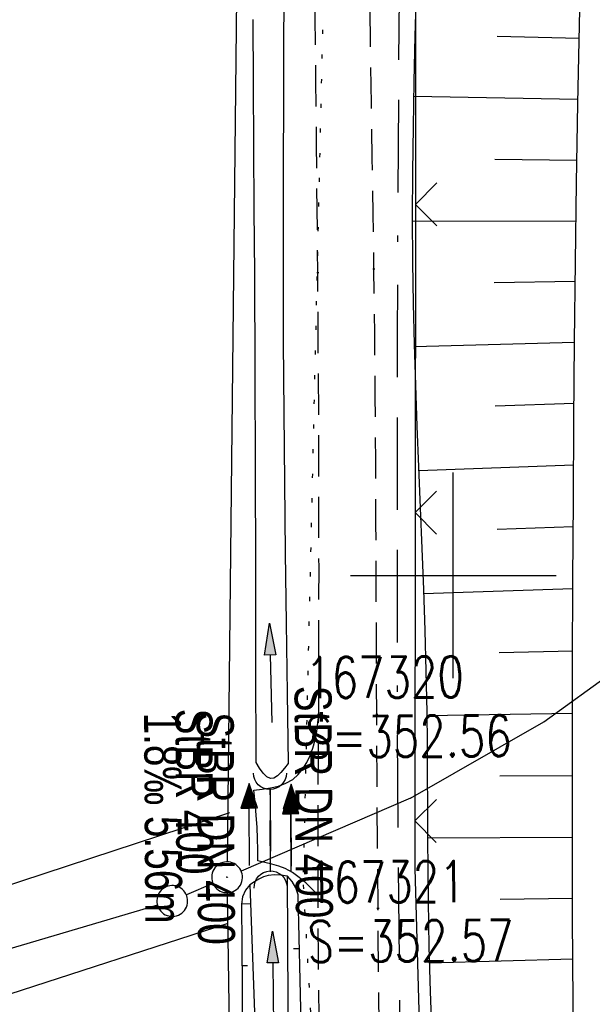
# Model space of a CAD drawing. Extents: x 508885 to 509191, y 457896 to 458644.
# Tile 27 of 57: x 508979 to 509007, y 458279 to 458327. Entities that reach past the tile are written whole.
import ezdxf

# ---------------------------------------------------------------- set-up
doc = ezdxf.new("R2010")
doc.units = 0
doc.header["$LTSCALE"] = 10
doc.header["$MEASUREMENT"] = 0
for name, pattern in [('ACAD_ISO16W100', [73, 15, -6.5, 15, -6.5, 15, -7, 1, -7]), ('AUSGEZOGEN', [0]), ('LT00', [0]), ('LT11', [0.3, 0.2, -0.1]), ('LT12', [0.4, 0.3, -0.1]), ('PUNKTX2_STR', [0.6, 0.1, -0.5]), ('STRICHLINIE2', [0.375, 0.25, -0.125])]:
    doc.linetypes.add(name, pattern=pattern)
doc.layers.get('0').update_dxf_attribs({"linetype": 'LT00'})
for name, color, linetype in [('--EK_FBR', 1, 'LT00'), ('--EK_Halt-Pfeil', 4, 'LT00'), ('--EK_Haltung', 7, 'STRICHLINIE2'), ('--EK_Haltung-Text', 140, 'LT00'), ('--EK_Schacht-Text', 5, 'LT00'), ('--EL_DFK_AB_L', 21, 'LT00'), ('--EL_DFK_AB_P', 7, 'LT00'), ('--EL_Halt-Pfeil', 4, 'LT00'), ('--EL_Haltung', 182, 'STRICHLINIE2'), ('--EL_Haltung-Text', 182, 'LT00'), ('BAB-KABEL', 220, 'ACAD_ISO16W100'), ('DFK_AB_L', 21, 'LT00'), ('DFK_AB_P', 7, 'LT00'), ('DFK_GZPKT', 250, 'LT00'), ('DFK_KATASTER', 250, 'LT00'), ('DFK_NUTZUNGSGRENZE', 70, 'PUNKTX2_STR'), ('DFK_TOPO-ANL', 252, 'LT00'), ('DL', 182, 'LT12'), ('DL_PFEIL', 201, 'LT00'), ('DL_TEXT', 182, 'LT00'), ('PFEIL', 140, 'AUSGEZOGEN'), ('V112_BOESCH', 250, 'LT00'), ('V112_BOSCHUNG', 250, 'LT00'), ('V112_EINFAHRT', 250, 'LT00'), ('V112_FELDWEG', 250, 'LT11'), ('V112_GRABEN', 250, 'LT00'), ('V112_RASTER', 250, 'LT00'), ('V112_UK_DURCH', 182, 'LT00'), ('V112_ZAUN', 40, 'LT00')]:
    doc.layers.add(name, color=color, linetype=linetype)
doc.styles.add('Haltungsbeschriftung', font='ARIAL.TTF', dxfattribs={"width": 0.75})
doc.styles.add('schachtbeschriftung', font='romans.shx', dxfattribs={"width": 0.75, "height": 2})

# ---------------------------------------------------------------- blocks, each defined once
blk = doc.blocks.new('SYMB7010')
at = {"color": 0, "linetype": 'ByBlock'}
for points in [[(-0.031408, 0.499213), (-0.093728, 0.49134), (-0.15457, 0.475719), (-0.212975, 0.452595), (-0.268021, 0.422333), (-0.31884, 0.385411), (-0.36463, 0.342411), (-0.40467, 0.29401), (-0.438329, 0.240973), (-0.465074, 0.184136), (-0.484486, 0.124395), (-0.496256, 0.062692), (-0.5002, 0)], [(0.5002, 0), (0.496256, 0.062692), (0.484485, 0.124395), (0.465074, 0.184136), (0.438329, 0.240973), (0.40467, 0.29401), (0.36463, 0.342411), (0.31884, 0.385411), (0.268021, 0.422333), (0.212975, 0.452595), (0.15457, 0.475719), (0.093728, 0.49134), (0.031408, 0.499213), (-0.031408, 0.499213)], [(-0.5002, 0), (-0.496256, -0.062692), (-0.484486, -0.124395), (-0.465075, -0.184136), (-0.438329, -0.240973), (-0.404671, -0.29401), (-0.36463, -0.342411), (-0.31884, -0.385411), (-0.268021, -0.422333), (-0.212975, -0.452595), (-0.154571, -0.475719), (-0.093728, -0.49134), (-0.031408, -0.499213), (0.031408, -0.499213)], [(0.031408, -0.499213), (0.093728, -0.491341), (0.15457, -0.475719), (0.212975, -0.452595), (0.268021, -0.422333), (0.31884, -0.385411), (0.36463, -0.342411), (0.404671, -0.294011), (0.438329, -0.240974), (0.465075, -0.184136), (0.484486, -0.124395), (0.496256, -0.062692), (0.500201, 0)]]:
    blk.add_lwpolyline(points, dxfattribs=at)
blk = doc.blocks.new('SYMB0003')
at = {"color": 0, "linetype": 'ByBlock'}
for p, q in [((-0.015712, 0), (0.010166, 0.012015)), ((0, -0.021257), (-0.015712, 0)), ((0.010166, 0.012015), (0, -0.021257))]:
    blk.add_line(p, q, dxfattribs=at)
for points in [[(-0.031395, 0.499013), (-0.093691, 0.491144), (-0.154509, 0.475528), (-0.21289, 0.452414), (-0.267913, 0.422164), (-0.318712, 0.385257), (-0.364484, 0.342274), (-0.404509, 0.293893), (-0.438154, 0.240877), (-0.464888, 0.184062), (-0.484292, 0.124345), (-0.496058, 0.062667), (-0.5, 0)], [(0.5, 0), (0.496057, 0.062667), (0.484292, 0.124345), (0.464888, 0.184062), (0.438153, 0.240877), (0.404509, 0.293893), (0.364484, 0.342274), (0.318712, 0.385257), (0.267913, 0.422164), (0.21289, 0.452414), (0.154509, 0.475528), (0.093691, 0.491144), (0.031395, 0.499013), (-0.031395, 0.499013)], [(-0.5, 0), (-0.496058, -0.062667), (-0.484292, -0.124345), (-0.464888, -0.184062), (-0.438154, -0.240877), (-0.404509, -0.293893), (-0.364485, -0.342274), (-0.318712, -0.385257), (-0.267914, -0.422164), (-0.21289, -0.452414), (-0.154509, -0.475529), (-0.093691, -0.491144), (-0.031395, -0.499014), (0.031395, -0.499014)], [(0.031395, -0.499014), (0.093691, -0.491144), (0.154509, -0.475529), (0.21289, -0.452414), (0.267914, -0.422164), (0.318712, -0.385257), (0.364485, -0.342274), (0.404509, -0.293893), (0.438154, -0.240877), (0.464889, -0.184062), (0.484292, -0.124345), (0.496058, -0.062667), (0.5, 0)]]:
    blk.add_lwpolyline(points, dxfattribs=at)
blk = doc.blocks.new('Pfreil3')
at = {"layer": 'PFEIL'}
blk.add_hatch(color=256, dxfattribs=at).paths.add_polyline_path([(-1.549, 0.273), (-1.549, -0.273), (0, 0)])
for p, q in [((-1.549, 0), (-4.831, 0)), ((-1.549, -0.273), (-1.549, 0.273)), ((-1.549, 0.273), (0, 0)), ((0, 0), (-1.549, -0.273))]:
    blk.add_line(p, q, dxfattribs=at)
blk = doc.blocks.new('SYMB0011')
at = {"color": 0, "linetype": 'ByBlock'}
for p, q in [((0.5, 0), (-0.5, 0)), ((0, 0.5), (0, -0.5))]:
    blk.add_line(p, q, dxfattribs=at)
blk = doc.blocks.new('SYMB1107')
at = {"color": 0, "linetype": 'ByBlock'}
for points in [[(-0.2, 0), (-0.196157, 0.039018), (-0.184776, 0.076537), (-0.166294, 0.111114), (-0.141421, 0.141421), (-0.111114, 0.166294), (-0.076537, 0.184776), (-0.039018, 0.196157), (0, 0.2)], [(0, 0.2), (0.039018, 0.196157), (0.076537, 0.184776), (0.111114, 0.166294), (0.141421, 0.141421), (0.166294, 0.111114), (0.184776, 0.076537), (0.196157, 0.039018), (0.2, 0)]]:
    blk.add_lwpolyline(points, dxfattribs=at)
blk = doc.blocks.new('SYMB0024')
at = {"color": 0, "linetype": 'ByBlock'}
for p, q in [((-0.5, 0.5), (0, 0)), ((0, 0), (0.5, 0.5))]:
    blk.add_line(p, q, dxfattribs=at)
blk = doc.blocks.new('SYMB0070')
at = {"color": 0, "linetype": 'ByBlock'}
for p, q in [((-0.5, 0), (0.2, 0)), ((0.5, 0), (0.2, 0.1)), ((0.2, 0.1), (0.2, 0)), ((0.468, 0), (0.21, 0.086)), ((0.21, 0.086), (0.21, -0.086)), ((0.21, -0.086), (0.468, 0)), ((0.22, -0.072), (0.437, 0)), ((0.23, -0.058), (0.405, 0)), ((0.24, -0.045), (0.374, 0)), ((0.342, 0), (0.25, 0.031)), ((0.25, 0.031), (0.25, -0.031)), ((0.25, -0.031), (0.342, 0)), ((0.26, -0.017), (0.31, 0)), ((0.27, -0.003), (0.279, 0))]:
    blk.add_line(p, q, dxfattribs=at)
for points in [[(0.2, 0), (0.2, -0.1), (0.5, 0)], [(0.437, 0), (0.22, 0.072), (0.22, -0.072)], [(0.405, 0), (0.23, 0.058), (0.23, -0.058)], [(0.374, 0), (0.24, 0.045), (0.24, -0.045)], [(0.31, 0), (0.26, 0.017), (0.26, -0.017)], [(0.279, 0), (0.27, 0.003), (0.27, -0.003)]]:
    blk.add_lwpolyline(points, dxfattribs=at)

msp = doc.modelspace()

# ---------------------------------------------------------------- linework, layer by layer
at = {"layer": '--EK_FBR', "linetype": 'LT11', "flags": 128}
for points in [[(509036.495, 457899.887), (509036.18, 457901.445), (509035.062, 457907.213), (509033.993, 457912.99), (509032.97, 457918.776), (509031.993, 457924.569), (509031.553, 457927.268), (509031.121, 457929.969), (509030.694, 457932.671), (509030.271, 457935.373), (509029.848, 457938.075), (509029.425, 457940.777), (509028.998, 457943.479), (509028.424, 457947.064), (509027.843, 457950.648), (509027.257, 457954.231), (509026.668, 457957.814), (509026.077, 457961.397), (509025.487, 457964.979), (509024.901, 457968.562), (509024.319, 457972.146), (509023.744, 457975.731), (509023.164, 457979.405), (509022.591, 457983.079), (509022.024, 457986.755), (509021.461, 457990.431), (509020.901, 457994.108), (509020.34, 457997.785), (509019.779, 458001.461), (509019.214, 458005.138), (509018.804, 458007.79), (509018.394, 458010.442), (509017.988, 458013.095), (509017.588, 458015.749), (509017.198, 458018.404), (509016.82, 458021.06), (509016.457, 458023.719), (509016.124, 458026.293), (509015.805, 458028.868), (509015.497, 458031.445), (509015.198, 458034.023), (509014.904, 458036.602), (509014.614, 458039.182), (509014.323, 458041.761), (509014.03, 458044.34), (509013.73, 458046.919), (509013.422, 458049.496), (509013.07, 458052.329), (509012.707, 458055.161), (509012.337, 458057.991), (509011.962, 458060.821), (509011.586, 458063.651), (509011.213, 458066.481), (509010.845, 458069.312), (509010.486, 458072.144), (509010.138, 458074.976), (509009.807, 458077.811), (509009.557, 458080.047), (509009.317, 458082.285), (509009.082, 458084.523), (509008.849, 458086.762), (509008.617, 458089.001), (509008.381, 458091.24), (509008.115, 458093.715), (509007.844, 458096.19), (509007.574, 458098.665), (509007.307, 458101.14), (509007.047, 458103.616), (509006.798, 458106.093), (509006.563, 458108.57), (509006.347, 458111.049), (509006.152, 458113.529), (509005.983, 458116.01), (509005.843, 458118.493), (509005.765, 458120.206), (509005.698, 458121.919), (509005.639, 458123.633), (509005.584, 458125.347), (509005.529, 458127.061), (509005.469, 458128.775), (509005.402, 458130.489), (509005.323, 458132.202), (509005.142, 458135.285), (509004.908, 458138.365), (509004.621, 458141.44), (509004.28, 458144.51), (509003.884, 458147.573), (509003.367, 458151.035), (509002.778, 458154.484), (509002.115, 458157.921), (509001.736, 458159.729), (509001.342, 458161.534), (509000.937, 458163.337), (509000.526, 458165.138), (509000.113, 458166.939), (508999.705, 458168.741), (508999.305, 458170.544), (508998.918, 458172.349), (508998.549, 458174.157), (508998.204, 458175.97), (508997.794, 458178.337), (508997.428, 458180.711), (508997.102, 458183.092), (508996.812, 458185.48), (508996.554, 458187.871), (508996.325, 458190.267), (508996.121, 458192.666), (508995.938, 458195.068), (508995.772, 458197.47), (508995.62, 458199.873), (508995.325, 458205.103), (508995.078, 458210.331), (508994.879, 458215.559), (508994.729, 458220.789), (508994.671, 458223.459), (508994.623, 458226.13), (508994.582, 458228.801), (508994.546, 458231.473), (508994.511, 458234.144), (508994.475, 458236.816), (508994.435, 458239.488), (508994.388, 458242.159), (508994.323, 458245.233), (508994.247, 458248.307), (508994.164, 458251.38), (508994.075, 458254.453), (508993.983, 458257.526), (508993.891, 458260.6), (508993.8, 458263.673), (508993.716, 458266.642), (508993.639, 458269.611), (508993.57, 458272.581), (508993.511, 458275.55), (508993.465, 458278.52), (508993.433, 458281.49), (508993.418, 458284.46), (508993.418, 458286.652), (508993.425, 458288.845), (508993.436, 458291.037), (508993.447, 458293.23), (508993.464, 458300.395), (508993.449, 458307.561), (508993.404, 458314.726), (508993.375, 458317.831), (508993.343, 458320.937), (508993.31, 458324.042), (508993.278, 458327.147), (508993.249, 458330.252), (508993.227, 458333.358), (508993.212, 458336.463), (508993.207, 458339.461), (508993.21, 458342.46), (508993.22, 458345.458), (508993.233, 458348.457), (508993.25, 458351.455), (508993.267, 458354.454), (508993.283, 458357.452), (508993.297, 458360.455), (508993.31, 458363.459), (508993.325, 458366.462), (508993.344, 458369.465), (508993.368, 458372.469), (508993.401, 458375.472), (508993.443, 458378.475), (508993.517, 458382.413), (508993.613, 458386.35), (508993.733, 458390.287), (508993.879, 458394.222), (508994.051, 458398.157), (508994.251, 458402.09), (508994.421, 458405.053), (508994.604, 458408.014), (508994.798, 458410.975), (508995, 458413.936), (508995.207, 458416.896), (508995.415, 458419.857), (508995.622, 458422.817), (508995.825, 458425.778), (508996, 458428.405), (508996.172, 458431.032), (508996.345, 458433.658), (508996.523, 458436.285), (508996.708, 458438.91), (508996.905, 458441.535), (508997.116, 458444.159), (508997.347, 458446.81), (508997.593, 458449.46), (508997.852, 458452.109), (508998.121, 458454.757), (508998.398, 458457.404), (508998.68, 458460.05), (508998.964, 458462.696), (508999.248, 458465.341), (508999.607, 458468.715), (508999.962, 458472.088), (509000.317, 458475.462), (509000.673, 458478.837), (509001.033, 458482.214), (509001.398, 458485.592), (509001.537, 458486.858), (509001.683, 458488.124), (509001.839, 458489.388), (509002.011, 458490.649), (509002.204, 458491.906), (509002.422, 458493.158), (509002.671, 458494.404), (509002.919, 458495.501), (509003.186, 458496.595), (509003.465, 458497.686), (509003.747, 458498.776), (509004.026, 458499.867), (509004.292, 458500.961), (509004.538, 458502.059), (509004.745, 458503.089), (509004.932, 458504.123), (509005.106, 458505.16), (509005.271, 458506.198), (509005.434, 458507.237), (509005.6, 458508.276), (509005.834, 458509.672), (509006.078, 458511.067), (509006.327, 458512.46), (509006.577, 458513.853), (509006.822, 458515.247), (509007.057, 458516.642), (509007.382, 458518.714), (509007.679, 458520.79), (509007.954, 458522.87), (509008.21, 458524.952), (509008.451, 458527.037), (509008.683, 458529.123), (509008.908, 458531.21), (509009.131, 458533.298), (509009.357, 458535.386), (509009.59, 458537.472), (509009.967, 458540.675), (509010.368, 458543.875), (509010.79, 458547.071), (509011.23, 458550.265), (509011.687, 458553.457), (509012.157, 458556.646), (509012.638, 458559.834), (509012.972, 458562.009)], [(509038.565, 457899.833), (509038.517, 457900.069), (509037.883, 457903.29), (509037.269, 457906.515), (509036.673, 457909.744), (509036.094, 457912.975), (509035.529, 457916.21), (509034.975, 457919.447), (509034.431, 457922.685), (509033.894, 457925.924), (509033.274, 457929.705), (509032.66, 457933.487), (509032.048, 457937.268), (509031.437, 457941.05), (509030.825, 457944.831), (509030.073, 457949.46), (509029.318, 457954.088), (509028.561, 457958.716), (509027.805, 457963.344), (509027.05, 457967.973), (509026.298, 457972.601), (509025.55, 457977.231), (509025.432, 457977.97), (509024.588, 457983.254), (509023.637, 457989.278), (509022.699, 457995.304), (509021.775, 458001.333), (509020.867, 458007.364), (509020.383, 458010.623), (509019.907, 458013.882), (509019.439, 458017.143), (509018.981, 458020.405), (509018.535, 458023.669), (509018.1, 458026.959), (509017.676, 458030.25), (509017.263, 458033.543), (509016.858, 458036.837), (509016.459, 458040.132), (509016.063, 458043.428), (509015.67, 458046.723), (509015.276, 458050.019), (509014.789, 458054.069), (509014.301, 458058.119), (509013.812, 458062.168), (509013.323, 458066.218), (509012.837, 458070.268), (509012.354, 458074.318), (509011.875, 458078.369), (509011.481, 458081.748), (509011.093, 458085.129), (509010.712, 458088.51), (509010.341, 458091.894), (509009.979, 458095.299), (509009.631, 458098.705), (509009.3, 458102.114), (509008.988, 458105.524), (509008.698, 458108.935), (509008.432, 458112.348), (509008.194, 458115.761), (509007.986, 458119.175), (509007.849, 458121.785), (509007.732, 458124.396), (509007.637, 458127.01), (509007.565, 458129.626), (509007.518, 458132.247), (509007.501, 458133.81), (509007.487, 458135.373), (509007.471, 458136.937), (509007.445, 458138.499), (509007.404, 458140.06), (509007.342, 458141.618), (509007.253, 458143.172), (509007.13, 458144.722), (509006.968, 458146.267), (509006.76, 458147.805), (509006.538, 458149.147), (509006.281, 458150.484), (509005.996, 458151.817), (509005.688, 458153.148), (509005.363, 458154.475), (509005.027, 458155.801), (509004.684, 458157.126), (509004.341, 458158.451), (509003.701, 458160.974), (509003.083, 458163.5), (509002.491, 458166.03), (509001.928, 458168.564), (509001.397, 458171.104), (509000.901, 458173.651), (509000.446, 458176.205), (509000.023, 458178.82), (508999.643, 458181.443), (508999.302, 458184.073), (508998.998, 458186.708), (508998.729, 458189.348), (508998.493, 458191.991), (508998.286, 458194.637), (508998.107, 458197.286), (508997.952, 458199.935), (508997.821, 458202.574), (508997.709, 458205.212), (508997.615, 458207.851), (508997.535, 458210.49), (508997.467, 458213.13), (508997.408, 458215.769), (508997.357, 458218.408), (508997.309, 458221.048), (508997.238, 458225.249), (508997.17, 458229.451), (508997.104, 458233.653), (508997.038, 458237.855), (508996.97, 458242.057), (508996.898, 458246.465), (508996.823, 458250.873), (508996.748, 458255.28), (508996.673, 458259.688), (508996.6, 458264.095), (508996.537, 458268.034), (508996.477, 458271.972), (508996.423, 458275.91), (508996.375, 458279.848), (508996.336, 458283.787), (508996.311, 458286.935), (508996.291, 458290.084), (508996.275, 458293.232), (508996.262, 458296.326), (508996.25, 458299.421), (508996.237, 458302.515), (508996.222, 458305.609), (508996.201, 458308.703), (508996.174, 458311.798), (508996.139, 458314.892), (508996.102, 458317.583), (508996.059, 458320.274), (508996.016, 458322.965), (508995.976, 458325.655), (508995.942, 458328.346), (508995.917, 458331.037), (508995.904, 458333.727), (508995.908, 458336.418), (508995.927, 458338.789), (508995.957, 458341.159), (508995.996, 458343.53), (508996.039, 458345.901), (508996.084, 458348.272), (508996.126, 458350.643), (508996.162, 458353.014), (508996.189, 458355.385), (508996.203, 458357.756), (508996.202, 458360.048), (508996.19, 458362.339), (508996.171, 458364.631), (508996.149, 458366.923), (508996.128, 458369.215), (508996.113, 458371.506), (508996.107, 458373.798), (508996.115, 458376.089), (508996.141, 458378.38), (508996.19, 458380.737), (508996.259, 458383.094), (508996.346, 458385.451), (508996.448, 458387.807), (508996.562, 458390.163), (508996.685, 458392.519), (508996.814, 458394.875), (508996.947, 458397.23), (508997.08, 458399.586), (508997.261, 458402.829), (508997.441, 458406.072), (508997.621, 458409.315), (508997.806, 458412.557), (508997.997, 458415.798), (508998.198, 458419.039), (508998.41, 458422.279), (508998.637, 458425.518), (508998.832, 458428.137), (508999.036, 458430.755), (508999.246, 458433.373), (508999.459, 458435.99), (508999.672, 458438.608), (508999.882, 458441.226), (509000.087, 458443.845), (509000.265, 458446.202), (509000.441, 458448.559), (509000.616, 458450.916), (509000.795, 458453.272), (509000.98, 458455.628), (509001.176, 458457.983), (509001.385, 458460.336), (509001.611, 458462.688), (509001.857, 458465.037), (509002.148, 458467.57), (509002.462, 458470.1), (509002.797, 458472.627), (509003.148, 458475.153), (509003.513, 458477.678), (509003.887, 458480.201), (509004.267, 458482.723), (509004.65, 458485.244), (509005.089, 458488.136), (509005.53, 458491.028), (509005.976, 458493.92), (509006.216, 458495.452), (509006.463, 458496.982), (509006.72, 458498.511), (509006.994, 458500.036), (509007.288, 458501.558), (509007.534, 458502.749), (509007.789, 458503.938), (509008.045, 458505.126), (509008.296, 458506.316), (509008.535, 458507.508), (509008.807, 458508.988), (509009.053, 458510.473), (509009.279, 458511.962), (509009.489, 458513.454), (509009.686, 458514.947), (509009.875, 458516.442), (509010.157, 458518.738), (509010.431, 458521.034), (509010.702, 458523.331), (509010.971, 458525.627), (509011.242, 458527.923), (509011.518, 458530.218), (509011.8, 458532.511), (509012.092, 458534.804), (509012.396, 458537.095), (509012.754, 458539.657), (509013.127, 458542.216), (509013.513, 458544.774), (509013.909, 458547.331), (509014.31, 458549.888), (509014.714, 458552.443), (509015.118, 458555), (509015.517, 458557.556), (509015.91, 458560.114), (509016.02, 458560.853)]]:
    msp.add_lwpolyline(points, dxfattribs=at)
at = {"layer": '--EK_FBR'}
for points in [[(508990.287, 458289.55), (508990.7, 458289.598), (508991.105, 458289.66), (508991.493, 458289.75), (508991.856, 458289.882), (508992.184, 458290.071), (508992.45, 458290.303), (508992.68, 458290.582), (508992.876, 458290.897), (508993.038, 458291.237), (508993.166, 458291.59), (508993.274, 458291.999), (508993.35, 458292.409), (508993.404, 458292.819), (508993.447, 458293.23)], [(508990.488, 458286.103), (508990.484, 458286.647), (508990.475, 458287.19), (508990.453, 458287.733), (508990.41, 458288.339), (508990.352, 458288.945), (508990.287, 458289.55)], [(508993.418, 458284.46), (508993.119, 458284.755), (508992.816, 458285.04), (508992.501, 458285.304), (508992.171, 458285.538), (508991.82, 458285.73), (508991.504, 458285.856), (508991.173, 458285.953), (508990.833, 458286.033), (508990.488, 458286.103)]]:
    msp.add_lwpolyline(points, dxfattribs=at)
at = {"layer": '--EK_Haltung'}
msp.add_line((508991.103, 458285.567), (508991.079, 458289.627), dxfattribs=at)
at = {"layer": '--EL_DFK_AB_L'}
for p, q in [((508989.942, 458373.181), (508988.998, 458286.059)), ((509004.4, 458292.87), (509017.96, 458302.67)), ((508997.92, 458289.159), (509004.4, 458292.87)), ((508997.92, 458289.159), (508989.679, 458285.607)), ((508989.839, 458228.639), (508989.002, 458284.56))]:
    msp.add_line(p, q, dxfattribs=at)
at = {"layer": '--EL_Haltung'}
msp.add_line((508991.103, 458285.567), (508991.079, 458289.627), dxfattribs=at)
at = {"layer": 'BAB-KABEL', "ltscale": 0.03, "flags": 128}
msp.add_lwpolyline([(509030.381, 458640.305), (509028.862, 458630.359), (509025.782, 458607.356), (509022.865, 458586.792), (509019.457, 458565.396), (509016.703, 458545.969), (509012.658, 458524.774), (509009.414, 458505.662), (509006.499, 458487.362), (509004.395, 458471.637), (509001.968, 458455.15), (509000.184, 458433.437), (508998.889, 458411.254), (508997.915, 458389.213), (508997.751, 458367.359), (508997.427, 458340.488), (508997.265, 458311.669), (508997.265, 458292.245), (508997.694, 458242.661), (508999.533, 458200.892), (509000.202, 458184.134), (509007.234, 458146.46), (509010.333, 458117.354), (509014.944, 458076.455), (509017.63, 458049.491), (509019.256, 458036.621), (509024.514, 457998.778), (509025.455, 457991.53), (509029.992, 457962.287), (509036.078, 457925.561), (509040.905, 457899.771)], dxfattribs=at)
at = {"layer": 'DFK_AB_L'}
for p, q in [((508989.942, 458373.181), (508988.998, 458286.059)), ((509004.4, 458292.87), (509017.96, 458302.67)), ((508997.92, 458289.159), (509004.4, 458292.87)), ((508997.92, 458289.159), (508989.679, 458285.607)), ((508989.839, 458228.639), (508989.002, 458284.56))]:
    msp.add_line(p, q, dxfattribs=at)
at = {"layer": 'DFK_KATASTER'}
for p, q in [((508988.301, 458285.013), (508987.009, 458284.456)), ((508985.601, 458283.947), (508971.13, 458279.691))]:
    msp.add_line(p, q, dxfattribs=at)
at = {"layer": 'DFK_NUTZUNGSGRENZE', "ltscale": 0.2}
for p in [(508997.29, 458486.1), (509000.53, 458149.369)]:
    msp.add_line(p, (508992.69, 458285.27), dxfattribs=at)
at = {"layer": 'DFK_TOPO-ANL'}
for p, q in [((508974.83, 458283.77), (508989.12, 458288.469)), ((508989.02, 458283.059), (508976.96, 458279.159))]:
    msp.add_line(p, q, dxfattribs=at)
at = {"layer": 'DL'}
msp.add_line((508991.079, 458289.577), (508991.103, 458285.614), dxfattribs=at)
at = {"layer": 'V112_BOESCH'}
for points in [[(509006.312, 458250.313), (509006.248, 458253.061), (509006.166, 458256.73), (509006.089, 458260.4), (509006.019, 458264.072), (509005.957, 458267.745), (509005.904, 458271.418), (509005.862, 458275.091), (509005.828, 458279.21), (509005.808, 458283.329), (509005.799, 458287.448), (509005.8, 458291.566), (509005.81, 458295.685), (509005.825, 458299.803), (509005.844, 458303.661), (509005.869, 458307.52), (509005.902, 458311.378), (509005.944, 458315.237), (509005.996, 458319.095), (509006.061, 458322.953), (509006.139, 458326.775), (509006.228, 458330.596)], [(508998.195, 458328.44), (508998.136, 458326.237), (508998.084, 458324.033), (508998.042, 458321.83), (508998.014, 458319.626), (508998.005, 458317.423), (508998.017, 458315.22), (508998.048, 458313.232), (508998.097, 458311.244), (508998.159, 458309.255), (508998.231, 458307.267), (508998.309, 458305.279), (508998.39, 458303.29), (508998.469, 458301.302), (508998.544, 458299.313), (508998.611, 458297.324), (508998.665, 458295.336), (508998.704, 458293.346), (508998.722, 458291.814), (508998.732, 458290.281), (508998.739, 458288.748), (508998.745, 458287.216), (508998.755, 458285.683), (508998.773, 458284.151), (508998.817, 458281.949), (508998.88, 458279.747), (508998.959, 458277.546)], [(508992.455, 458284.462), (508992.336, 458284.796), (508992.156, 458285.103), (508991.922, 458285.37)], [(508990.098, 458284.949), (508989.881, 458284.675), (508989.743, 458284.353), (508989.694, 458284.007)], [(508993.175, 458249.218), (508993.104, 458252.827), (508993.036, 458256.436), (508992.969, 458260.045), (508992.9, 458263.654), (508992.817, 458267.816), (508992.73, 458271.977), (508992.64, 458276.139), (508992.548, 458280.3), (508992.455, 458284.462)], [(508989.694, 458284.007), (508989.72, 458279.983), (508989.747, 458275.96), (508989.777, 458271.936), (508989.81, 458267.913), (508989.849, 458263.889), (508989.899, 458259.493), (508989.958, 458255.097), (508990.029, 458250.702), (508990.112, 458246.306)]]:
    msp.add_lwpolyline(points, dxfattribs=at)
at = {"layer": 'V112_BOSCHUNG'}
for p, q in [((509002.132, 458326.242), (509006.125, 458326.142)), ((508998.069, 458323.319), (509006.065, 458323.166)), ((509002.017, 458320.243), (509006.013, 458320.203)), ((508998.005, 458317.237), (509005.97, 458317.251)), ((509001.982, 458314.244), (509005.933, 458314.31)), ((508998.1, 458311.143), (509005.902, 458311.343)), ((509002.038, 458308.243), (509005.876, 458308.376)), ((508998.316, 458305.099), (509005.855, 458305.385)), ((509002.137, 458302.242), (509005.837, 458302.382)), ((508998.551, 458299.116), (509005.823, 458299.368)), ((509002.228, 458296.242), (509005.812, 458296.332)), ((508998.706, 458293.188), (509005.803, 458293.297)), ((509002.266, 458290.243), (509005.799, 458290.263)), ((508998.745, 458287.223), (509005.8, 458287.263)), ((509002.289, 458284.243), (509005.805, 458284.297)), ((508990.133, 458284.013), (508989.694, 458283.997)), ((508992.514, 458281.829), (508992.228, 458281.824)), ((508998.838, 458281.144), (509005.817, 458281.343)), ((508989.978, 458281.006), (508989.713, 458280.996))]:
    msp.add_line(p, q, dxfattribs=at)
at = {"layer": 'V112_EINFAHRT'}
for points in [[(508990.287, 458289.55), (508990.7, 458289.598), (508991.105, 458289.66), (508991.493, 458289.75), (508991.856, 458289.882), (508992.184, 458290.071), (508992.45, 458290.303), (508992.68, 458290.582), (508992.876, 458290.897), (508993.038, 458291.237), (508993.166, 458291.59), (508993.274, 458291.999), (508993.35, 458292.409), (508993.404, 458292.819), (508993.447, 458293.23)], [(508990.488, 458286.103), (508990.484, 458286.647), (508990.475, 458287.19), (508990.453, 458287.733), (508990.41, 458288.339), (508990.352, 458288.945), (508990.287, 458289.55)], [(508993.418, 458284.46), (508993.119, 458284.755), (508992.816, 458285.04), (508992.501, 458285.304), (508992.171, 458285.538), (508991.82, 458285.73), (508991.504, 458285.856), (508991.173, 458285.953), (508990.833, 458286.033), (508990.488, 458286.103)]]:
    msp.add_lwpolyline(points, dxfattribs=at)
at = {"layer": 'V112_FELDWEG', "flags": 128}
for points in [[(509036.495, 457899.887), (509036.18, 457901.445), (509035.062, 457907.213), (509033.993, 457912.99), (509032.97, 457918.776), (509031.993, 457924.569), (509031.553, 457927.268), (509031.121, 457929.969), (509030.694, 457932.671), (509030.271, 457935.373), (509029.848, 457938.075), (509029.425, 457940.777), (509028.998, 457943.479), (509028.424, 457947.064), (509027.843, 457950.648), (509027.257, 457954.231), (509026.668, 457957.814), (509026.077, 457961.397), (509025.487, 457964.979), (509024.901, 457968.562), (509024.319, 457972.146), (509023.744, 457975.731), (509023.164, 457979.405), (509022.591, 457983.079), (509022.024, 457986.755), (509021.461, 457990.431), (509020.901, 457994.108), (509020.34, 457997.785), (509019.779, 458001.461), (509019.214, 458005.138), (509018.804, 458007.79), (509018.394, 458010.442), (509017.988, 458013.095), (509017.588, 458015.749), (509017.198, 458018.404), (509016.82, 458021.06), (509016.457, 458023.719), (509016.124, 458026.293), (509015.805, 458028.868), (509015.497, 458031.445), (509015.198, 458034.023), (509014.904, 458036.602), (509014.614, 458039.182), (509014.323, 458041.761), (509014.03, 458044.34), (509013.73, 458046.919), (509013.422, 458049.496), (509013.07, 458052.329), (509012.707, 458055.161), (509012.337, 458057.991), (509011.962, 458060.821), (509011.586, 458063.651), (509011.213, 458066.481), (509010.845, 458069.312), (509010.486, 458072.144), (509010.138, 458074.976), (509009.807, 458077.811), (509009.557, 458080.047), (509009.317, 458082.285), (509009.082, 458084.523), (509008.849, 458086.762), (509008.617, 458089.001), (509008.381, 458091.24), (509008.115, 458093.715), (509007.844, 458096.19), (509007.574, 458098.665), (509007.307, 458101.14), (509007.047, 458103.616), (509006.798, 458106.093), (509006.563, 458108.57), (509006.347, 458111.049), (509006.152, 458113.529), (509005.983, 458116.01), (509005.843, 458118.493), (509005.765, 458120.206), (509005.698, 458121.919), (509005.639, 458123.633), (509005.584, 458125.347), (509005.529, 458127.061), (509005.469, 458128.775), (509005.402, 458130.489), (509005.323, 458132.202), (509005.142, 458135.285), (509004.908, 458138.365), (509004.621, 458141.44), (509004.28, 458144.51), (509003.884, 458147.573), (509003.367, 458151.035), (509002.778, 458154.484), (509002.115, 458157.921), (509001.736, 458159.729), (509001.342, 458161.534), (509000.937, 458163.337), (509000.526, 458165.138), (509000.113, 458166.939), (508999.705, 458168.741), (508999.305, 458170.544), (508998.918, 458172.349), (508998.549, 458174.157), (508998.204, 458175.97), (508997.794, 458178.337), (508997.428, 458180.711), (508997.102, 458183.092), (508996.812, 458185.48), (508996.554, 458187.871), (508996.325, 458190.267), (508996.121, 458192.666), (508995.938, 458195.068), (508995.772, 458197.47), (508995.62, 458199.873), (508995.325, 458205.103), (508995.078, 458210.331), (508994.879, 458215.559), (508994.729, 458220.789), (508994.671, 458223.459), (508994.623, 458226.13), (508994.582, 458228.801), (508994.546, 458231.473), (508994.511, 458234.144), (508994.475, 458236.816), (508994.435, 458239.488), (508994.388, 458242.159), (508994.323, 458245.233), (508994.247, 458248.307), (508994.164, 458251.38), (508994.075, 458254.453), (508993.983, 458257.526), (508993.891, 458260.6), (508993.8, 458263.673), (508993.716, 458266.642), (508993.639, 458269.611), (508993.57, 458272.581), (508993.511, 458275.55), (508993.465, 458278.52), (508993.433, 458281.49), (508993.418, 458284.46), (508993.418, 458286.652), (508993.425, 458288.845), (508993.436, 458291.037), (508993.447, 458293.23), (508993.464, 458300.395), (508993.449, 458307.561), (508993.404, 458314.726), (508993.375, 458317.831), (508993.343, 458320.937), (508993.31, 458324.042), (508993.278, 458327.147), (508993.249, 458330.252), (508993.227, 458333.358), (508993.212, 458336.463), (508993.207, 458339.461), (508993.21, 458342.46), (508993.22, 458345.458), (508993.233, 458348.457), (508993.25, 458351.455), (508993.267, 458354.454), (508993.283, 458357.452), (508993.297, 458360.455), (508993.31, 458363.459), (508993.325, 458366.462), (508993.344, 458369.465), (508993.368, 458372.469), (508993.401, 458375.472), (508993.443, 458378.475), (508993.517, 458382.413), (508993.613, 458386.35), (508993.733, 458390.287), (508993.879, 458394.222), (508994.051, 458398.157), (508994.251, 458402.09), (508994.421, 458405.053), (508994.604, 458408.014), (508994.798, 458410.975), (508995, 458413.936), (508995.207, 458416.896), (508995.415, 458419.857), (508995.622, 458422.817), (508995.825, 458425.778), (508996, 458428.405), (508996.172, 458431.032), (508996.345, 458433.658), (508996.523, 458436.285), (508996.708, 458438.91), (508996.905, 458441.535), (508997.116, 458444.159), (508997.347, 458446.81), (508997.593, 458449.46), (508997.852, 458452.109), (508998.121, 458454.757), (508998.398, 458457.404), (508998.68, 458460.05), (508998.964, 458462.696), (508999.248, 458465.341), (508999.607, 458468.715), (508999.962, 458472.088), (509000.317, 458475.462), (509000.673, 458478.837), (509001.033, 458482.214), (509001.398, 458485.592), (509001.537, 458486.858), (509001.683, 458488.124), (509001.839, 458489.388), (509002.011, 458490.649), (509002.204, 458491.906), (509002.422, 458493.158), (509002.671, 458494.404), (509002.919, 458495.501), (509003.186, 458496.595), (509003.465, 458497.686), (509003.747, 458498.776), (509004.026, 458499.867), (509004.292, 458500.961), (509004.538, 458502.059), (509004.745, 458503.089), (509004.932, 458504.123), (509005.106, 458505.16), (509005.271, 458506.198), (509005.434, 458507.237), (509005.6, 458508.276), (509005.834, 458509.672), (509006.078, 458511.067), (509006.327, 458512.46), (509006.577, 458513.853), (509006.822, 458515.247), (509007.057, 458516.642), (509007.382, 458518.714), (509007.679, 458520.79), (509007.954, 458522.87), (509008.21, 458524.952), (509008.451, 458527.037), (509008.683, 458529.123), (509008.908, 458531.21), (509009.131, 458533.298), (509009.357, 458535.386), (509009.59, 458537.472), (509009.967, 458540.675), (509010.368, 458543.875), (509010.79, 458547.071), (509011.23, 458550.265), (509011.687, 458553.457), (509012.157, 458556.646), (509012.638, 458559.834), (509013.128, 458563.021), (509013.641, 458566.312), (509014.158, 458569.602), (509014.677, 458572.891), (509015.197, 458576.181), (509015.714, 458579.471), (509016.227, 458582.762), (509016.734, 458586.053), (509017.232, 458589.346), (509017.722, 458592.655), (509018.203, 458595.966), (509018.676, 458599.277), (509019.145, 458602.59), (509019.61, 458605.902), (509020.074, 458609.215), (509020.538, 458612.528), (509021.005, 458615.841), (509021.668, 458620.493), (509022.341, 458625.143), (509023.026, 458629.792), (509023.723, 458634.439), (509024.434, 458639.083), (509024.648, 458640.455)], [(509038.565, 457899.833), (509038.517, 457900.069), (509037.883, 457903.29), (509037.269, 457906.515), (509036.673, 457909.743), (509036.094, 457912.975), (509035.529, 457916.21), (509034.975, 457919.447), (509034.431, 457922.685), (509033.894, 457925.924), (509033.274, 457929.705), (509032.66, 457933.487), (509032.048, 457937.268), (509031.437, 457941.05), (509030.825, 457944.831), (509030.073, 457949.46), (509029.318, 457954.088), (509028.561, 457958.716), (509027.805, 457963.344), (509027.05, 457967.973), (509026.298, 457972.601), (509025.55, 457977.231), (509024.588, 457983.254), (509023.637, 457989.278), (509022.699, 457995.304), (509021.775, 458001.333), (509020.867, 458007.364), (509020.383, 458010.623), (509019.907, 458013.882), (509019.439, 458017.143), (509018.981, 458020.405), (509018.535, 458023.669), (509018.1, 458026.959), (509017.676, 458030.25), (509017.263, 458033.543), (509016.858, 458036.837), (509016.459, 458040.132), (509016.063, 458043.428), (509015.67, 458046.723), (509015.276, 458050.019), (509014.789, 458054.069), (509014.301, 458058.119), (509013.812, 458062.168), (509013.323, 458066.218), (509012.837, 458070.268), (509012.354, 458074.318), (509011.875, 458078.369), (509011.481, 458081.748), (509011.093, 458085.129), (509010.712, 458088.51), (509010.341, 458091.894), (509009.979, 458095.299), (509009.631, 458098.705), (509009.3, 458102.114), (509008.988, 458105.524), (509008.698, 458108.935), (509008.432, 458112.348), (509008.194, 458115.761), (509007.986, 458119.175), (509007.849, 458121.785), (509007.732, 458124.396), (509007.637, 458127.01), (509007.565, 458129.626), (509007.518, 458132.247), (509007.501, 458133.81), (509007.487, 458135.373), (509007.471, 458136.937), (509007.445, 458138.499), (509007.404, 458140.06), (509007.342, 458141.618), (509007.253, 458143.172), (509007.13, 458144.722), (509006.968, 458146.267), (509006.76, 458147.805), (509006.538, 458149.147), (509006.281, 458150.484), (509005.996, 458151.817), (509005.688, 458153.148), (509005.363, 458154.475), (509005.027, 458155.801), (509004.684, 458157.126), (509004.341, 458158.451), (509003.701, 458160.974), (509003.083, 458163.5), (509002.491, 458166.03), (509001.928, 458168.564), (509001.397, 458171.104), (509000.901, 458173.651), (509000.446, 458176.205), (509000.023, 458178.82), (508999.643, 458181.443), (508999.302, 458184.073), (508998.998, 458186.708), (508998.729, 458189.348), (508998.493, 458191.991), (508998.286, 458194.637), (508998.107, 458197.286), (508997.952, 458199.935), (508997.821, 458202.574), (508997.709, 458205.212), (508997.615, 458207.851), (508997.535, 458210.49), (508997.467, 458213.13), (508997.408, 458215.769), (508997.357, 458218.408), (508997.309, 458221.048), (508997.238, 458225.249), (508997.17, 458229.451), (508997.104, 458233.653), (508997.038, 458237.855), (508996.97, 458242.057), (508996.898, 458246.465), (508996.823, 458250.873), (508996.748, 458255.28), (508996.673, 458259.688), (508996.6, 458264.095), (508996.537, 458268.034), (508996.477, 458271.972), (508996.423, 458275.91), (508996.375, 458279.848), (508996.336, 458283.787), (508996.311, 458286.935), (508996.291, 458290.084), (508996.275, 458293.232), (508996.262, 458296.326), (508996.25, 458299.421), (508996.237, 458302.515), (508996.222, 458305.609), (508996.201, 458308.703), (508996.174, 458311.798), (508996.139, 458314.892), (508996.102, 458317.583), (508996.059, 458320.274), (508996.016, 458322.965), (508995.976, 458325.655), (508995.942, 458328.346), (508995.917, 458331.037), (508995.904, 458333.727), (508995.908, 458336.418), (508995.927, 458338.789), (508995.957, 458341.159), (508995.996, 458343.53), (508996.039, 458345.901), (508996.084, 458348.272), (508996.126, 458350.643), (508996.162, 458353.014), (508996.189, 458355.385), (508996.203, 458357.756), (508996.202, 458360.048), (508996.19, 458362.339), (508996.171, 458364.631), (508996.149, 458366.923), (508996.128, 458369.215), (508996.113, 458371.506), (508996.107, 458373.798), (508996.115, 458376.089), (508996.141, 458378.38), (508996.19, 458380.737), (508996.259, 458383.094), (508996.346, 458385.451), (508996.448, 458387.807), (508996.562, 458390.163), (508996.685, 458392.519), (508996.814, 458394.875), (508996.947, 458397.23), (508997.08, 458399.586), (508997.261, 458402.829), (508997.441, 458406.072), (508997.621, 458409.315), (508997.806, 458412.557), (508997.997, 458415.798), (508998.198, 458419.039), (508998.41, 458422.279), (508998.637, 458425.518), (508998.832, 458428.137), (508999.036, 458430.755), (508999.246, 458433.373), (508999.459, 458435.99), (508999.672, 458438.608), (508999.882, 458441.226), (509000.087, 458443.845), (509000.265, 458446.202), (509000.441, 458448.559), (509000.616, 458450.916), (509000.795, 458453.272), (509000.98, 458455.628), (509001.176, 458457.983), (509001.385, 458460.336), (509001.611, 458462.688), (509001.857, 458465.037), (509002.148, 458467.57), (509002.462, 458470.1), (509002.797, 458472.627), (509003.148, 458475.153), (509003.513, 458477.678), (509003.887, 458480.201), (509004.267, 458482.723), (509004.65, 458485.244), (509005.089, 458488.136), (509005.53, 458491.028), (509005.976, 458493.92), (509006.216, 458495.452), (509006.463, 458496.982), (509006.72, 458498.511), (509006.994, 458500.036), (509007.288, 458501.558), (509007.534, 458502.749), (509007.789, 458503.938), (509008.045, 458505.126), (509008.296, 458506.316), (509008.535, 458507.508), (509008.807, 458508.988), (509009.053, 458510.473), (509009.279, 458511.962), (509009.489, 458513.454), (509009.686, 458514.947), (509009.875, 458516.442), (509010.157, 458518.738), (509010.431, 458521.034), (509010.702, 458523.331), (509010.971, 458525.627), (509011.242, 458527.923), (509011.518, 458530.218), (509011.8, 458532.511), (509012.092, 458534.804), (509012.396, 458537.095), (509012.754, 458539.657), (509013.127, 458542.216), (509013.513, 458544.774), (509013.909, 458547.331), (509014.31, 458549.888), (509014.714, 458552.443), (509015.118, 458555), (509015.517, 458557.556), (509015.91, 458560.114), (509016.292, 458562.673), (509016.666, 458565.267), (509017.028, 458567.862), (509017.382, 458570.459), (509017.728, 458573.056), (509018.07, 458575.654), (509018.411, 458578.252), (509018.752, 458580.851), (509019.096, 458583.448), (509019.446, 458586.045), (509019.804, 458588.641), (509020.23, 458591.642), (509020.668, 458594.641), (509021.116, 458597.639), (509021.571, 458600.636), (509022.031, 458603.633), (509022.494, 458606.629), (509022.957, 458609.624), (509023.42, 458612.62), (509023.878, 458615.617), (509024.403, 458619.094), (509024.923, 458622.571), (509025.44, 458626.049), (509025.957, 458629.527), (509026.476, 458633.005), (509027, 458636.481), (509027.532, 458639.957), (509027.598, 458640.378)]]:
    msp.add_lwpolyline(points, dxfattribs=at)
at = {"layer": 'V112_GRABEN'}
for points in [[(508991.751, 458328.284), (508991.742, 458325.58), (508991.731, 458322.875), (508991.721, 458320.171), (508991.713, 458317.466), (508991.712, 458314.762), (508991.722, 458311.345), (508991.744, 458307.929), (508991.776, 458304.512), (508991.815, 458301.096), (508991.861, 458297.679), (508991.911, 458294.263), (508991.963, 458290.846)], [(508990.402, 458290.898), (508990.394, 458295.656), (508990.385, 458300.414), (508990.373, 458305.173), (508990.356, 458309.931), (508990.333, 458314.689), (508990.314, 458317.777), (508990.295, 458320.865), (508990.275, 458323.953), (508990.258, 458327.041)], [(508991.963, 458290.846), (508991.787, 458290.62), (508991.613, 458290.415), (508991.441, 458290.248), (508991.272, 458290.139), (508991.109, 458290.109), (508990.925, 458290.189), (508990.747, 458290.369), (508990.573, 458290.617), (508990.402, 458290.898)], [(508990.995, 458285.4), (508990.762, 458285.328), (508990.536, 458285.222), (508990.316, 458285.091), (508990.098, 458284.949)], [(508991.922, 458285.37), (508991.606, 458285.412), (508991.295, 458285.43), (508990.995, 458285.4)], [(508992.151, 458249.272), (508992.119, 458252.866), (508992.092, 458256.46), (508992.07, 458260.054), (508992.049, 458263.648), (508991.922, 458285.37)], [(508990.098, 458284.949), (508990.883, 458263.702), (508990.963, 458261.29), (508991.028, 458258.878), (508991.081, 458256.465), (508991.124, 458254.052), (508991.159, 458251.639), (508991.191, 458249.226)]]:
    msp.add_lwpolyline(points, dxfattribs=at)
at = {"layer": 'V112_RASTER'}
for p, q in [((509000, 458295), (509000, 458305)), ((508995, 458300), (509005, 458300))]:
    msp.add_line(p, q, dxfattribs=at)
at = {"layer": 'V112_ZAUN'}
for p, q in [((508998.167, 458333.052), (508998.153, 458318.052)), ((508998.153, 458318.052), (508998.139, 458303.052)), ((508998.139, 458303.052), (508998.125, 458288.052))]:
    msp.add_line(p, q, dxfattribs=at)
msp.add_lwpolyline([(508998.125, 458288.052), (508998.122, 458285.739), (508998.477, 458273.057)], dxfattribs=at)

# ---------------------------------------------------------------- block references
at = {"layer": '--EK_Halt-Pfeil', "xscale": 3.999999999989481, "yscale": 4, "zscale": 4, "rotation": 90.34888000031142}
msp.add_blockref('SYMB0070', (508992.091, 458287.603), dxfattribs=at)
at = {"layer": '--EL_DFK_AB_P', "xscale": 1.500000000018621, "yscale": 1.5, "zscale": 1.5, "rotation": 264.7377099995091}
msp.add_blockref('SYMB0003', (508988.99, 458285.308), dxfattribs=at)
at = {"layer": '--EL_Halt-Pfeil', "xscale": 3.999999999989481, "yscale": 4, "zscale": 4, "rotation": 90.34888000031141}
msp.add_blockref('SYMB0070', (508990.07, 458287.88), dxfattribs=at)
at = {"layer": 'DFK_AB_P', "xscale": 1.500000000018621, "yscale": 1.5, "zscale": 1.5, "rotation": 264.7377099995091}
msp.add_blockref('SYMB0003', (508988.99, 458285.308), dxfattribs=at)
at = {"layer": 'DFK_GZPKT', "xscale": 1.500000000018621, "yscale": 1.5, "zscale": 1.5, "rotation": 264.7377099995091}
msp.add_blockref('SYMB7010', (508986.32, 458284.159), dxfattribs=at)
at = {"layer": 'DL_PFEIL', "xscale": 3.999999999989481, "yscale": 4, "zscale": 4, "rotation": 90.34888000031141}
msp.add_blockref('SYMB0070', (508992.12, 458287.844), dxfattribs=at)
at = {"layer": 'PFEIL'}
for p, rotation in [((508991.05, 458297.678), 91.36391314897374), ((508991.2, 458282.693), 90.63229762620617)]:
    msp.add_blockref('Pfreil3', p, dxfattribs=dict(at, rotation=rotation))
at = {"layer": 'V112_FELDWEG', "xscale": 0.1000000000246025, "yscale": 0.09999999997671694, "zscale": 0.1, "rotation": 268.4925099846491}
for p in [(508996.139, 458314.892), (508993.404, 458314.726), (508993.447, 458293.23), (508996.275, 458293.232), (508993.418, 458284.46), (508996.336, 458283.787)]:
    msp.add_blockref('SYMB0011', p, dxfattribs=at)
at = {"layer": 'V112_UK_DURCH', "zscale": 4}
for p, xscale, yscale, rotation in [((508991.074, 458290.377), 4.000000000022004, 4.000000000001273, 179.9771807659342), ((508991.108, 458284.817), 4.000000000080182, 3.999999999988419, 2.601626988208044)]:
    msp.add_blockref('SYMB1107', p, dxfattribs=dict(at, xscale=xscale, yscale=yscale, rotation=rotation))
at = {"layer": 'V112_ZAUN', "xscale": 2.100000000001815, "yscale": 2.099999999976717, "zscale": 2.1, "rotation": 269.9474100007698}
for p in [(508998.153, 458318.052), (508998.139, 458303.052), (508998.125, 458288.052)]:
    msp.add_blockref('SYMB0024', p, dxfattribs=at)

# ---------------------------------------------------------------- texts
at = {"layer": '--EK_Haltung-Text', "style": 'Haltungsbeschriftung', "width": 0.75}
for s, p in [('1.8‰ 5.56m', (508984.948, 458293.322)), ('StBR DN 400', (508987.508, 458293.338))]:
    msp.add_text(s, height=1.8, rotation=-89.6511, dxfattribs=at).set_placement(p)
at = {"layer": '--EK_Schacht-Text', "style": 'schachtbeschriftung', "width": 0.75}
for s, p in [('167320', (508992.802, 458294.017)), ('S=352.56', (508992.819, 458291.137)), ('167321', (508992.889, 458284.062)), ('S=352.57', (508992.907, 458281.182))]:
    msp.add_text(s, height=2, rotation=0.3489, dxfattribs=at).set_placement(p)
at = {"layer": '--EL_Haltung-Text', "style": 'Haltungsbeschriftung', "width": 0.75}
msp.add_text('StBR DN 400', height=1.8, rotation=-89.6511, dxfattribs=at).set_placement((508992.273, 458294.624))
at = {"layer": 'DL_TEXT', "style": 'Haltungsbeschriftung', "width": 0.75}
msp.add_text('StBR 400', height=1.8, rotation=-89.6511, dxfattribs=at).set_placement((508986.473, 458293.512))

doc.saveas('drawing.dxf')
